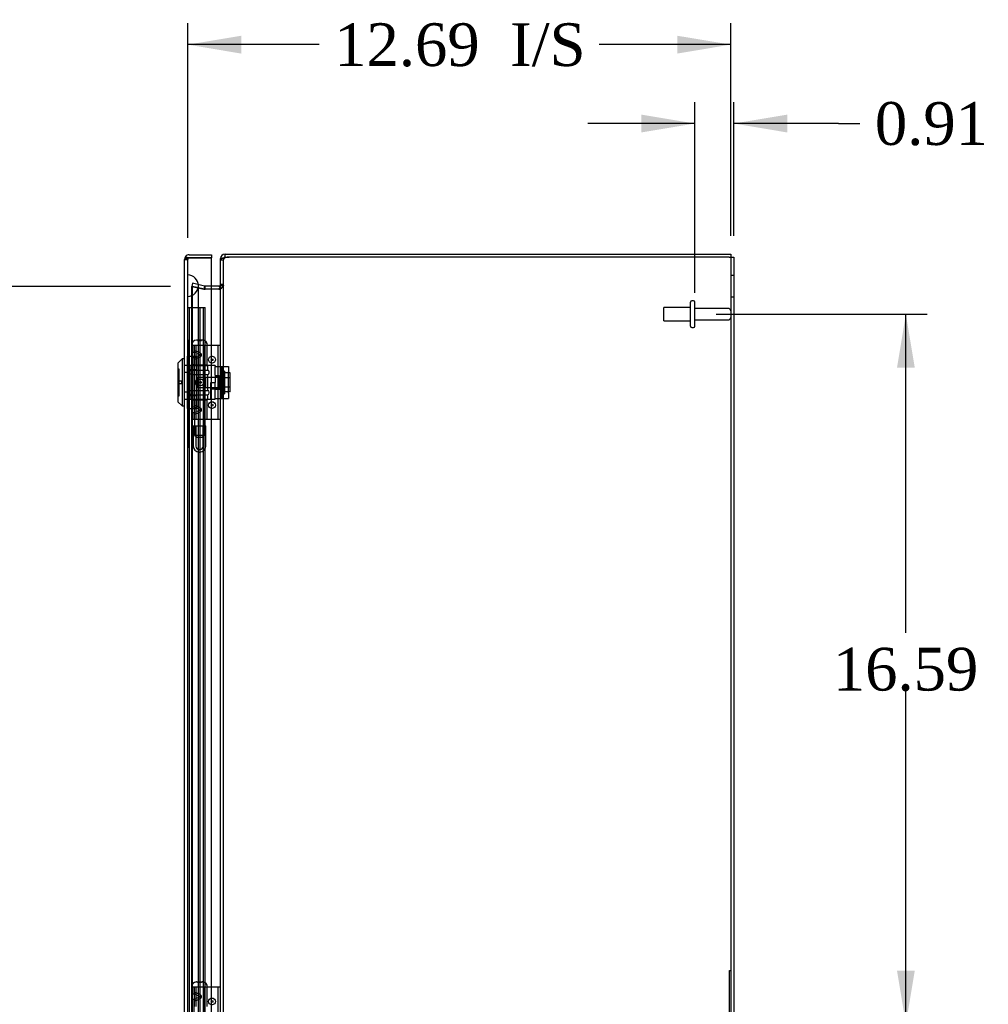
# Model space of a CAD drawing. Header units: inches. Extents: x 1 to 240, y -1 to 159.
# Tile 7 of 9: x 105 to 128, y 85 to 108. Entities that reach past the tile are written whole.
import ezdxf
from ezdxf.enums import TextEntityAlignment as Align
from ezdxf.lldxf.tags import DXFTag

# ---------------------------------------------------------------- set-up
doc = ezdxf.new("R2010")
doc.units = ezdxf.units.IN
doc.header["$MEASUREMENT"] = 0
for name, color, linetype in [('CAP02342', 7, 'Continuous'), ('COM52765', 7, 'Continuous'), ('COM52811', 7, 'Continuous'), ('COM53846', 7, 'Continuous'), ('COM70219', 7, 'Continuous'), ('COM71099-1', 7, 'Continuous'), ('Default', 7, 'Continuous'), ('HNG14573-1', 7, 'Continuous'), ('HNG14573-2', 7, 'Continuous'), ('LOK10000', 7, 'Continuous'), ('LOK10000CAM', 7, 'Continuous'), ('LOK10000NUT', 7, 'Continuous'), ('LOK10000SC', 7, 'Continuous'), ('PIN17645', 7, 'Continuous'), ('QLB20254', 7, 'Continuous'), ('QLB20284', 7, 'Continuous'), ('STD26098', 7, 'Continuous')]:
    doc.layers.add(name, color=color, linetype=linetype)
doc.styles.add('SEACAD_Times_New_Roman', font='times.ttf')
tags = doc.linetypes.add('HIDDEN2', pattern=[0.1875, 0.125, -0.0625]).pattern_tags.tags
tags[6:7] = [DXFTag(74, 4), DXFTag(75, 0), DXFTag(340, '0'), DXFTag(46, 0.0), DXFTag(50, 0.0), DXFTag(44, 0.0), DXFTag(45, 0.0)]
tags[4:5] = [DXFTag(74, 4), DXFTag(75, 0), DXFTag(340, '0'), DXFTag(46, 0.0), DXFTag(50, 0.0), DXFTag(44, 0.0), DXFTag(45, 0.0)]
doc.dimstyles.new('HAMMOND_(STH_-_240x160)', dxfattribs={"dimtxt": 1, "dimasz": 1.25, "dimexe": 0.5, "dimexo": 0.5, "dimgap": 0.25, "dimtad": 0, "dimtih": 1, "dimtoh": 1, "dimzin": 0, "dimdsep": 46, "dimtxsty": 'SEACAD_Times_New_Roman', "dimblk1": '_SE_FILLED', "dimblk2": '_SE_FILLED', "dimsah": 1, "dimcen": 0.5, "dimadec": 0, "dimazin": 0, "dimtfac": 0.8, "dimtofl": 0, "dimtmove": 0, "dimatfit": 3, "dimfxl": 1, "dimtolj": 1, "dimtzin": 0, "dimarcsym": 0})

# ---------------------------------------------------------------- blocks, each defined once
blk = doc.blocks.new('SE3')
at = {"layer": 'CAP02342', "color": 7, "linetype": 'HIDDEN2'}
for p, q in [((109.51, 98.471), (109.802, 98.471)), ((109.51, 98.471), (109.51, 97.998)), ((109.57, 98.471), (109.57, 97.998)), ((109.742, 97.998), (109.742, 98.471)), ((109.802, 97.998), (109.802, 98.471)), ((109.649, 97.919), (109.663, 97.919)), ((109.649, 97.859), (109.663, 97.859))]:
    blk.add_line(p, q, dxfattribs=at)
for centre, radius, start, end in [((109.649, 97.998), 0.139, 180, 270), ((109.649, 97.998), 0.079, 180, 270), ((109.649, 97.998), 0.079, 270, 275.0835), ((109.649, 97.998), 0.139, 270, 272.8866), ((109.663, 97.998), 0.079, 264.9165, 270), ((109.663, 97.998), 0.139, 267.1134, 270), ((109.663, 97.998), 0.079, 270, 0), ((109.663, 97.998), 0.139, 270, 0)]:
    blk.add_arc(centre, radius, start, end, dxfattribs=at)
at = {"layer": 'COM52765', "color": 7, "linetype": 'HIDDEN2'}
for p, q in [((110.146, 102.353), (110.218, 102.353)), ((110.218, 66.62), (110.218, 102.353)), ((122.074, 102.415), (122.074, 66.559)), ((122.146, 101.987), (122.074, 101.987)), ((109.476, 67.242), (109.476, 101.732)), ((109.756, 101.668), (109.476, 101.732)), ((109.476, 101.732), (109.492, 101.732)), ((109.492, 67.242), (109.492, 101.732)), ((109.772, 101.668), (109.492, 101.732)), ((110.146, 101.752), (110.218, 101.752)), ((109.772, 101.668), (109.756, 101.668)), ((109.78, 101.666), (109.772, 101.668)), ((109.786, 101.665), (109.78, 101.666)), ((109.934, 101.665), (109.786, 101.665)), ((110.113, 101.665), (110.117, 101.665)), ((122.074, 101.487), (122.146, 101.487))]:
    blk.add_line(p, q, dxfattribs=at)
at = {"layer": 'COM52765', "color": 7, "linetype": 'Continuous'}
for p, q in [((110.146, 66.62), (110.146, 102.353)), ((122.038, 102.415), (110.349, 102.415)), ((122.038, 102.415), (122.146, 102.415)), ((122.146, 102.415), (122.146, 66.559)), ((110.11, 101.665), (109.934, 101.665)), ((110.113, 101.665), (110.11, 101.665))]:
    blk.add_line(p, q, dxfattribs=at)
for centre, radius, start, end in [((110.349, 102.103), 0.312, 90, 107.7359), ((109.979, 101.766), 0.168, 322.7299, 355.0812)]:
    blk.add_arc(centre, radius, start, end, dxfattribs=at)
blk.add_open_spline([(110.254, 102.4), (110.252, 102.4), (110.248, 102.399), (110.241, 102.398), (110.235, 102.397), (110.229, 102.395), (110.222, 102.394), (110.216, 102.393), (110.21, 102.391), (110.205, 102.39), (110.199, 102.388), (110.194, 102.387), (110.189, 102.385), (110.184, 102.384), (110.18, 102.382), (110.172, 102.379), (110.162, 102.374), (110.154, 102.369), (110.149, 102.363), (110.147, 102.358), (110.146, 102.355), (110.146, 102.353)], degree=3, knots=[0, 0, 0, 0, 0.037471, 0.074841, 0.112106, 0.149263, 0.18631, 0.223241, 0.260055, 0.296747, 0.333315, 0.369755, 0.406065, 0.44224, 0.478278, 0.514177, 0.638503, 0.760965, 0.841571, 0.92126, 1, 1, 1, 1], dxfattribs=at)
at = {"layer": 'COM52765', "color": 7, "linetype": 'HIDDEN2'}
for points in [[(110.254, 102.4), (110.249, 102.397), (110.244, 102.394), (110.235, 102.388), (110.231, 102.384), (110.225, 102.377), (110.222, 102.372), (110.219, 102.363), (110.218, 102.358), (110.218, 102.353)], [(110.218, 101.752), (110.218, 101.745), (110.216, 101.738), (110.206, 101.723), (110.198, 101.716), (110.18, 101.701), (110.169, 101.694), (110.144, 101.679), (110.131, 101.672), (110.117, 101.665)]]:
    blk.add_open_spline(points, degree=3, knots=[0, 0, 0, 0, 0.25, 0.25, 0.5, 0.5, 0.75, 0.75, 1, 1, 1, 1], dxfattribs=at)
at = {"layer": 'COM52811', "color": 7, "linetype": 'Continuous'}
for p, q in [((109.367, 102.399), (109.329, 102.426)), ((109.417, 102.471), (109.934, 102.471)), ((109.934, 102.471), (109.934, 102.399)), ((109.309, 66.61), (109.309, 102.363)), ((109.309, 102.363), (109.309, 102.363)), ((109.309, 102.363), (109.309, 102.363)), ((109.309, 102.363), (109.309, 102.363)), ((109.417, 102.399), (109.329, 102.399)), ((109.417, 102.399), (109.367, 102.399)), ((109.417, 102.399), (109.417, 102.399)), ((109.417, 102.399), (109.934, 102.399)), ((109.934, 102.399), (109.417, 102.399)), ((109.934, 66.574), (109.934, 102.399))]:
    blk.add_line(p, q, dxfattribs=at)
at = {"layer": 'COM52811', "color": 7, "linetype": 'HIDDEN2'}
for p, q in [((109.309, 102.363), (109.381, 102.363)), ((109.381, 102.363), (109.309, 102.363)), ((109.381, 66.61), (109.381, 102.363)), ((109.417, 102.399), (109.417, 102.399)), ((109.381, 99.881), (109.309, 99.881)), ((109.381, 99.717), (109.309, 99.717)), ((109.381, 99.255), (109.309, 99.255)), ((109.381, 99.09), (109.309, 99.09))]:
    blk.add_line(p, q, dxfattribs=at)
at = {"layer": 'COM52811', "color": 7, "linetype": 'Continuous'}
for start, end in [(144.4735, 179.7825), (90, 144.4735), (179.8992, 180)]:
    blk.add_arc((109.417, 102.363), 0.108, start, end, dxfattribs=at)
at = {"layer": 'COM52811', "color": 7, "linetype": 'HIDDEN2'}
for start, end in [(90, 179.6975), (90, 179.6975), (179.6975, 180)]:
    blk.add_arc((109.417, 102.363), 0.036, start, end, dxfattribs=at)
for points, knots in [([(109.367, 102.399), (109.364, 102.394), (109.362, 102.388), (109.36, 102.38), (109.36, 102.377), (109.359, 102.373), (109.358, 102.371), (109.358, 102.369), (109.357, 102.367), (109.355, 102.365), (109.353, 102.365), (109.349, 102.364), (109.347, 102.364), (109.341, 102.364), (109.337, 102.364), (109.325, 102.363), (109.317, 102.363), (109.309, 102.363)], [0, 0, 0, 0, 0.25, 0.25, 0.375, 0.375, 0.4375, 0.4375, 0.5, 0.5, 0.5625, 0.5625, 0.625, 0.625, 0.75, 0.75, 1, 1, 1, 1]), ([(109.309, 102.363), (109.315, 102.363), (109.321, 102.363), (109.327, 102.363), (109.333, 102.363), (109.339, 102.363), (109.345, 102.364), (109.347, 102.364), (109.348, 102.364), (109.35, 102.364), (109.351, 102.364), (109.353, 102.365), (109.354, 102.365), (109.355, 102.365), (109.356, 102.366), (109.356, 102.366), (109.357, 102.367), (109.357, 102.368), (109.357, 102.368), (109.359, 102.371), (109.359, 102.374), (109.36, 102.377), (109.36, 102.38), (109.361, 102.383), (109.362, 102.386), (109.363, 102.391), (109.365, 102.395), (109.367, 102.399)], [0, 0, 0, 0, 0.186705, 0.186705, 0.186705, 0.38114, 0.38114, 0.38114, 0.429837, 0.429837, 0.429837, 0.479528, 0.479528, 0.479528, 0.504062, 0.504062, 0.504062, 0.535578, 0.535578, 0.535578, 0.673413, 0.673413, 0.673413, 0.81014, 0.81014, 0.81014, 1, 1, 1, 1])]:
    blk.add_open_spline(points, degree=3, knots=knots, dxfattribs=at)
at = {"layer": 'COM52811', "color": 7, "linetype": 'Continuous'}
blk.add_open_spline([(109.329, 102.399), (109.323, 102.393), (109.318, 102.387), (109.311, 102.375), (109.309, 102.369), (109.309, 102.363)], degree=3, knots=[0, 0, 0, 0, 0.5, 0.5, 1, 1, 1, 1], dxfattribs=at)
at = {"layer": 'COM53846', "color": 7, "linetype": 'HIDDEN2'}
for p, q in [((109.381, 101.236), (109.462, 101.236)), ((109.419, 67.736), (109.419, 101.236)), ((109.462, 101.236), (109.706, 101.236)), ((109.669, 67.736), (109.669, 101.236)), ((109.706, 101.236), (109.787, 101.236)), ((109.749, 67.736), (109.749, 101.236)), ((109.787, 67.736), (109.787, 101.236))]:
    blk.add_line(p, q, dxfattribs=at)
at = {"layer": 'COM70219', "color": 7, "linetype": 'HIDDEN2'}
for p, q in [((109.382, 101.498), (109.382, 101.997)), ((109.383, 101.997), (109.382, 101.997)), ((109.383, 101.498), (109.383, 101.997)), ((109.385, 101.748), (109.383, 101.997)), ((109.383, 101.499), (109.385, 101.748)), ((109.385, 101.498), (109.385, 101.748)), ((109.631, 101.498), (109.631, 101.748)), ((109.382, 101.499), (109.383, 101.499)), ((109.382, 67.476), (109.382, 101.498)), ((109.383, 67.476), (109.383, 101.498)), ((109.385, 67.476), (109.385, 101.498)), ((109.631, 67.476), (109.631, 101.498))]:
    blk.add_line(p, q, dxfattribs=at)
for start, end in [(0, 90), (270, 0)]:
    blk.add_arc((109.381, 101.748), 0.25, start, end, dxfattribs=at)
at = {"layer": 'COM71099-1', "color": 7, "linetype": 'Continuous'}
for p, q in [((110.254, 102.487), (110.351, 102.487)), ((110.254, 102.415), (110.254, 102.487)), ((110.351, 102.487), (122.074, 102.487)), ((122.074, 102.487), (122.074, 102.415)), ((110.173, 102.379), (110.146, 102.379)), ((110.146, 102.353), (110.146, 102.379)), ((110.11, 101.737), (109.934, 101.737)), ((110.122, 101.739), (110.134, 101.703))]:
    blk.add_line(p, q, dxfattribs=at)
at = {"layer": 'COM71099-1', "color": 7, "linetype": 'HIDDEN2'}
for p, q in [((110.218, 102.379), (110.173, 102.379)), ((110.254, 102.415), (110.351, 102.415)), ((109.492, 101.803), (109.476, 101.732)), ((109.476, 101.732), (109.756, 101.668)), ((109.772, 101.738), (109.492, 101.803)), ((109.772, 101.738), (109.756, 101.668)), ((109.772, 101.738), (109.78, 101.737)), ((109.78, 101.737), (109.779, 101.665)), ((109.934, 101.737), (109.78, 101.737)), ((110.218, 101.773), (110.146, 101.773)), ((109.756, 101.668), (109.779, 101.665)), ((109.78, 101.665), (109.786, 101.665)), ((110.134, 101.703), (110.145, 101.671))]:
    blk.add_line(p, q, dxfattribs=at)
at = {"layer": 'COM71099-1', "color": 7, "linetype": 'Continuous'}
for centre, radius, start, end in [((110.254, 102.379), 0.108, 90, 180), ((110.254, 102.379), 0.036, 90, 155.5235), ((110.11, 101.773), 0.036, 270, 288.6034), ((110.11, 101.773), 0.036, 288.6034, 0), ((110.11, 101.773), 0.108, 270, 271.4162)]:
    blk.add_arc(centre, radius, start, end, dxfattribs=at)
at = {"layer": 'COM71099-1', "color": 7, "linetype": 'HIDDEN2'}
for centre, radius, start, end in [((110.254, 102.379), 0.036, 155.5235, 180), ((109.78, 101.773), 0.036, 269.0538, 270), ((110.11, 101.773), 0.108, 288.6034, 360), ((109.78, 101.773), 0.108, 269.0538, 270), ((110.11, 101.773), 0.108, 271.4162, 288.6034)]:
    blk.add_arc(centre, radius, start, end, dxfattribs=at)
at = {"layer": 'HNG14573-1', "color": 7, "linetype": 'HIDDEN2'}
for p, q in [((109.594, 100.353), (109.478, 100.353)), ((109.478, 100.166), (109.478, 100.353)), ((109.535, 100.204), (109.535, 100.353)), ((109.543, 99.899), (109.543, 100.353)), ((109.579, 99.899), (109.579, 100.353)), ((109.771, 100.353), (109.594, 100.353)), ((109.79, 100.353), (109.771, 100.353)), ((109.777, 99.899), (109.777, 100.353)), ((110.068, 100.353), (109.79, 100.353)), ((109.834, 99.899), (109.834, 100.353)), ((110.146, 100.353), (110.068, 100.353)), ((110.089, 98.621), (110.089, 100.353)), ((109.478, 100.132), (109.478, 100.166)), ((109.478, 100.123), (109.478, 100.132)), ((109.478, 100.09), (109.478, 100.123)), ((109.535, 100.204), (109.535, 100.179)), ((109.535, 100.179), (109.535, 100.077)), ((109.594, 100.166), (109.67, 100.132)), ((109.67, 100.123), (109.594, 100.09)), ((109.664, 100.179), (109.607, 100.204)), ((109.478, 98.884), (109.478, 100.09)), ((109.535, 99.899), (109.478, 99.899)), ((109.535, 100.051), (109.535, 100.077)), ((109.535, 98.922), (109.535, 100.051)), ((109.535, 99.899), (109.543, 99.899)), ((109.543, 99.899), (109.834, 99.899)), ((109.664, 100.077), (109.607, 100.051)), ((109.535, 99.074), (109.478, 99.074)), ((109.543, 99.074), (109.535, 99.074)), ((109.543, 98.621), (109.543, 99.074)), ((109.834, 99.074), (109.543, 99.074)), ((109.579, 98.621), (109.579, 99.074)), ((109.777, 98.621), (109.777, 99.074)), ((109.834, 98.621), (109.834, 99.074)), ((109.478, 98.85), (109.478, 98.884)), ((109.478, 98.841), (109.478, 98.85)), ((109.478, 98.808), (109.478, 98.841)), ((109.478, 98.621), (109.478, 98.808)), ((109.535, 98.897), (109.535, 98.922)), ((109.535, 98.897), (109.535, 98.795)), ((109.535, 98.795), (109.535, 98.769)), ((109.535, 98.621), (109.535, 98.769)), ((109.594, 98.884), (109.67, 98.85)), ((109.67, 98.841), (109.594, 98.808)), ((109.607, 98.922), (109.664, 98.897)), ((109.607, 98.769), (109.664, 98.795)), ((109.594, 98.621), (109.478, 98.621)), ((109.771, 98.621), (109.594, 98.621)), ((109.79, 98.621), (109.771, 98.621)), ((110.068, 98.621), (109.79, 98.621)), ((110.146, 98.621), (110.068, 98.621)), ((109.594, 85.353), (109.478, 85.353)), ((109.478, 85.166), (109.478, 85.353)), ((109.478, 85.132), (109.478, 85.166)), ((109.535, 85.204), (109.535, 85.353)), ((109.535, 85.204), (109.535, 85.179)), ((109.535, 85.179), (109.535, 85.077)), ((109.543, 84.899), (109.543, 85.353)), ((109.579, 84.899), (109.579, 85.353)), ((109.771, 85.353), (109.594, 85.353)), ((109.594, 85.166), (109.67, 85.132)), ((109.664, 85.179), (109.607, 85.204)), ((109.79, 85.353), (109.771, 85.353)), ((109.777, 84.899), (109.777, 85.353)), ((110.068, 85.353), (109.79, 85.353)), ((109.834, 84.899), (109.834, 85.353)), ((110.146, 85.353), (110.068, 85.353)), ((110.089, 83.621), (110.089, 85.353)), ((109.478, 85.123), (109.478, 85.132)), ((109.478, 85.09), (109.478, 85.123)), ((109.478, 83.884), (109.478, 85.09)), ((109.535, 85.051), (109.535, 85.077)), ((109.535, 83.922), (109.535, 85.051)), ((109.67, 85.123), (109.594, 85.09)), ((109.664, 85.077), (109.607, 85.051))]:
    blk.add_line(p, q, dxfattribs=at)
for centre, radius in [((109.949, 100.018), 0.079), ((109.949, 100.018), 0.022), ((109.949, 98.956), 0.079), ((109.949, 98.956), 0.022), ((109.949, 85.018), 0.079), ((109.949, 85.018), 0.022)]:
    blk.add_circle(centre, radius, dxfattribs=at)
for centre, major_axis, ratio, start_param, end_param in [((109.628, 100.084), (0.147, -0.094), 0.323001, 2.000852, 3.344755), ((109.628, 100.153), (0.0911, -0.0581), 0.323001, 2.000852, 3.344755), ((109.608, 100.128), (-0.0978, 0), 0.638889, 2.181662, 4.101524), ((109.665, 100.128), (-0.00861, 0), 0.638889, 2.181662, 4.101524), ((109.628, 100.172), (0.147, 0.094), 0.323001, 2.93843, 4.282333), ((109.628, 100.102), (0.0911, 0.0581), 0.323001, 2.93843, 4.282333), ((109.628, 98.802), (0.147, -0.094), 0.323001, 2.000852, 3.344755), ((109.628, 98.89), (0.147, 0.094), 0.323001, 2.93843, 4.282333), ((109.628, 98.871), (0.0911, -0.0581), 0.323001, 2.000852, 3.344755), ((109.628, 98.82), (0.0911, 0.0581), 0.323001, 2.93843, 4.282333), ((109.608, 98.846), (-0.0978, 0), 0.638889, 2.181662, 4.101524), ((109.665, 98.846), (-0.00861, 0), 0.638889, 2.181662, 4.101524), ((109.628, 85.084), (0.147, -0.094), 0.323001, 2.000852, 3.344755), ((109.628, 85.153), (0.0911, -0.0581), 0.323001, 2.000852, 3.344755), ((109.608, 85.128), (-0.0978, 0), 0.638889, 2.181662, 4.101524), ((109.628, 85.172), (0.147, 0.094), 0.323001, 2.93843, 4.282333), ((109.628, 85.102), (0.0911, 0.0581), 0.323001, 2.93843, 4.282333), ((109.665, 85.128), (-0.00861, 0), 0.638889, 2.181662, 4.101524)]:
    blk.add_ellipse(centre, major_axis=major_axis, ratio=ratio, start_param=start_param, end_param=end_param, dxfattribs=at)
for centre, major_axis in [((109.679, 99.487), (0, -0.079)), ((109.683, 99.487), (0, 0.022))]:
    blk.add_ellipse(centre, major_axis=major_axis, ratio=0.97437, dxfattribs=at)
at = {"layer": 'HNG14573-2', "color": 7, "linetype": 'HIDDEN2'}
for p, q in [((109.429, 99.734), (109.429, 99.711)), ((109.457, 99.88), (109.855, 99.88)), ((109.457, 99.88), (109.457, 99.772)), ((109.457, 99.772), (109.855, 99.772)), ((109.457, 99.672), (109.855, 99.672)), ((109.457, 99.672), (109.457, 99.3)), ((109.536, 99.88), (109.536, 99.093)), ((109.776, 99.093), (109.776, 99.88)), ((109.855, 99.772), (109.855, 99.88)), ((109.855, 99.3), (109.855, 99.672)), ((109.884, 99.711), (109.884, 99.734)), ((109.429, 99.262), (109.429, 99.239)), ((109.457, 99.3), (109.855, 99.3)), ((109.457, 99.2), (109.855, 99.2)), ((109.457, 99.2), (109.457, 99.093)), ((109.855, 99.093), (109.855, 99.2)), ((109.884, 99.239), (109.884, 99.262)), ((109.457, 99.093), (109.855, 99.093))]:
    blk.add_line(p, q, dxfattribs=at)
for centre, start, end in [((109.469, 99.734), 106.7083, 180), ((109.469, 99.711), 180, 253.2917), ((109.844, 99.734), 0, 73.2917), ((109.844, 99.711), 286.7083, 0), ((109.469, 99.262), 106.7083, 180), ((109.469, 99.239), 180, 253.2917), ((109.844, 99.262), 0, 73.2917), ((109.844, 99.239), 286.7083, 0)]:
    blk.add_arc(centre, 0.04, start, end, dxfattribs=at)
at = {"layer": 'LOK10000', "color": 7, "linetype": 'Continuous'}
for p, q in [((109.249, 100.036), (109.149, 99.936)), ((109.149, 99.936), (109.149, 99.036)), ((109.249, 100.036), (109.249, 98.936)), ((109.309, 100.036), (109.249, 100.036)), ((109.149, 99.036), (109.249, 98.936)), ((109.249, 98.936), (109.309, 98.936))]:
    blk.add_line(p, q, dxfattribs=at)
at = {"layer": 'LOK10000', "color": 7, "linetype": 'HIDDEN2'}
for p, q in [((109.179, 99.798), (109.149, 99.798)), ((109.179, 99.173), (109.179, 99.798)), ((109.379, 99.881), (109.309, 99.881)), ((109.379, 99.717), (109.309, 99.717)), ((110.019, 99.878), (109.379, 99.878)), ((110.019, 99.878), (110.019, 99.861)), ((109.239, 99.516), (109.179, 99.516)), ((109.239, 99.456), (109.179, 99.456)), ((109.239, 99.516), (109.239, 99.456)), ((109.619, 99.602), (109.549, 99.486)), ((109.549, 99.486), (109.619, 99.37)), ((109.619, 99.602), (109.619, 99.37)), ((110.119, 99.602), (109.619, 99.602)), ((109.919, 99.093), (109.919, 99.486)), ((109.919, 99.486), (110.019, 99.486)), ((110.019, 99.652), (110.019, 99.486)), ((110.119, 99.643), (110.019, 99.643)), ((110.119, 99.643), (110.119, 99.328)), ((109.379, 99.255), (109.309, 99.255)), ((109.619, 99.37), (110.119, 99.37)), ((110.119, 99.328), (109.919, 99.328)), ((109.149, 99.173), (109.179, 99.173)), ((109.379, 99.09), (109.309, 99.09)), ((109.379, 99.093), (109.919, 99.093)), ((109.919, 99.093), (110.019, 99.093)), ((110.019, 99.093), (110.019, 99.111))]:
    blk.add_line(p, q, dxfattribs=at)
at = {"layer": 'LOK10000CAM', "color": 7, "linetype": 'HIDDEN2'}
for p, q in [((110.019, 99.861), (110.184, 99.861)), ((110.019, 99.652), (110.019, 99.861)), ((110.169, 99.111), (110.169, 99.861)), ((110.184, 99.736), (110.184, 99.861)), ((110.184, 99.861), (110.334, 99.861)), ((110.184, 99.236), (110.184, 99.736)), ((110.334, 99.861), (110.334, 99.736)), ((110.334, 99.236), (110.334, 99.736)), ((110.019, 99.643), (110.169, 99.643)), ((110.019, 99.111), (110.019, 99.486)), ((110.019, 99.328), (110.169, 99.328)), ((110.184, 99.111), (110.184, 99.236)), ((110.334, 99.236), (110.334, 99.111)), ((110.019, 99.111), (110.184, 99.111)), ((110.184, 99.111), (110.334, 99.111))]:
    blk.add_line(p, q, dxfattribs=at)
at = {"layer": 'LOK10000NUT', "color": 7, "linetype": 'HIDDEN2'}
for p, q in [((109.379, 99.792), (109.379, 100.098)), ((109.379, 100.098), (109.594, 100.098)), ((109.594, 99.792), (109.594, 100.098)), ((109.594, 99.878), (109.379, 99.878)), ((109.379, 99.18), (109.379, 99.792)), ((109.379, 99.792), (109.594, 99.792)), ((109.594, 99.18), (109.594, 99.792)), ((109.379, 98.874), (109.379, 99.18)), ((109.379, 99.18), (109.594, 99.18)), ((109.379, 99.093), (109.594, 99.093)), ((109.594, 98.874), (109.594, 99.18)), ((109.379, 98.874), (109.594, 98.874))]:
    blk.add_line(p, q, dxfattribs=at)
at = {"layer": 'LOK10000SC', "color": 7, "linetype": 'HIDDEN2'}
for p, q in [((110.239, 99.748), (110.169, 99.748)), ((110.239, 99.748), (110.239, 99.223)), ((110.376, 99.708), (110.239, 99.708)), ((110.376, 99.597), (110.376, 99.708)), ((109.794, 99.602), (109.794, 99.37)), ((110.169, 99.602), (109.794, 99.602)), ((110.376, 99.597), (110.239, 99.597)), ((110.376, 99.375), (110.376, 99.597)), ((109.794, 99.37), (110.169, 99.37)), ((110.169, 99.223), (110.239, 99.223)), ((110.376, 99.375), (110.239, 99.375)), ((110.376, 99.264), (110.239, 99.264)), ((110.376, 99.264), (110.376, 99.375))]:
    blk.add_line(p, q, dxfattribs=at)
at = {"layer": 'PIN17645', "color": 7, "linetype": 'HIDDEN2'}
for p, q in [((109.468, 100.353), (109.478, 100.353)), ((109.726, 100.471), (109.587, 100.471)), ((109.606, 100.47), (109.706, 100.47)), ((109.769, 98.253), (109.769, 100.353)), ((109.543, 99.899), (109.543, 99.074)), ((109.543, 98.621), (109.543, 98.253)), ((109.543, 98.253), (109.769, 98.253)), ((109.543, 98.253), (109.593, 98.203)), ((109.593, 98.203), (109.719, 98.203)), ((109.719, 98.203), (109.769, 98.253)), ((109.726, 85.471), (109.587, 85.471)), ((109.606, 85.47), (109.706, 85.47)), ((109.468, 85.353), (109.478, 85.353)), ((109.769, 83.253), (109.769, 85.353))]:
    blk.add_line(p, q, dxfattribs=at)
for centre, start, end in [((109.587, 100.353), 90, 180), ((109.587, 100.353), 80.5843, 90), ((109.726, 100.353), 90, 99.4157), ((109.726, 100.353), 0, 90), ((109.587, 85.353), 90, 180), ((109.587, 85.353), 80.5843, 90), ((109.726, 85.353), 90, 99.4157), ((109.726, 85.353), 0, 90)]:
    blk.add_arc(centre, 0.119, start, end, dxfattribs=at)
at = {"layer": 'QLB20254', "color": 7, "linetype": 'HIDDEN2'}
for p, q in [((122.044, 85.362), (122.044, 85.737)), ((122.044, 85.737), (122.074, 85.737)), ((122.044, 83.612), (122.044, 85.362))]:
    blk.add_line(p, q, dxfattribs=at)
at = {"layer": 'QLB20284', "color": 7, "linetype": 'HIDDEN2'}
for p, q in [((109.381, 100.471), (109.411, 100.471)), ((109.411, 100.096), (109.411, 100.471)), ((109.411, 98.346), (109.411, 100.096)), ((109.382, 99.49), (109.37, 99.49)), ((109.382, 99.487), (109.37, 99.487)), ((109.382, 99.464), (109.37, 99.464)), ((109.371, 99.487), (109.381, 99.487)), ((109.371, 99.486), (109.381, 99.486)), ((109.371, 99.486), (109.371, 99.338)), ((109.371, 99.459), (109.381, 99.459)), ((109.371, 99.441), (109.381, 99.441)), ((109.37, 99.392), (109.382, 99.392)), ((109.382, 99.37), (109.37, 99.37)), ((109.37, 99.28), (109.382, 99.28)), ((109.37, 99.277), (109.382, 99.277)), ((109.37, 99.258), (109.371, 99.258)), ((109.37, 99.254), (109.382, 99.254)), ((109.371, 99.421), (109.381, 99.421)), ((109.371, 99.418), (109.381, 99.418)), ((109.371, 99.391), (109.381, 99.391)), ((109.371, 99.382), (109.381, 99.382)), ((109.371, 99.381), (109.381, 99.381)), ((109.371, 99.379), (109.381, 99.379)), ((109.371, 99.364), (109.381, 99.364)), ((109.371, 99.338), (109.371, 99.312)), ((109.371, 99.338), (109.381, 99.338)), ((109.371, 99.321), (109.381, 99.321)), ((109.371, 99.312), (109.381, 99.312)), ((109.371, 99.312), (109.371, 99.258)), ((109.371, 99.299), (109.381, 99.299)), ((109.371, 99.286), (109.381, 99.286)), ((109.371, 99.285), (109.381, 99.285)), ((109.371, 99.283), (109.381, 99.283)), ((109.371, 99.268), (109.381, 99.268)), ((109.371, 99.261), (109.381, 99.261)), ((109.371, 99.258), (109.371, 99.24)), ((109.371, 99.258), (109.381, 99.258)), ((109.371, 99.254), (109.381, 99.254)), ((109.371, 99.24), (109.381, 99.24)), ((109.381, 99.258), (109.382, 99.258)), ((109.411, 97.971), (109.411, 98.346)), ((109.381, 97.971), (109.411, 97.971))]:
    blk.add_line(p, q, dxfattribs=at)
at = {"layer": 'STD26098', "color": 7, "linetype": 'HIDDEN2'}
for p, q in [((121.137, 100.798), (121.137, 101.363)), ((121.207, 101.393), (121.167, 101.393)), ((121.237, 100.798), (121.237, 101.363)), ((120.512, 100.925), (120.512, 101.237)), ((121.137, 101.237), (120.512, 101.237)), ((122.014, 101.216), (121.237, 101.216)), ((120.512, 100.925), (121.137, 100.925)), ((121.237, 100.946), (122.014, 100.946)), ((121.167, 100.768), (121.207, 100.768))]:
    blk.add_line(p, q, dxfattribs=at)
for centre, radius, start, end in [((121.167, 101.363), 0.03, 90, 180), ((121.207, 101.363), 0.03, 0, 90), ((122.014, 101.156), 0.06, 0, 90), ((122.014, 101.006), 0.06, 270, 0), ((121.167, 100.798), 0.03, 180, 270), ((121.207, 100.798), 0.03, 270, 0)]:
    blk.add_arc(centre, radius, start, end, dxfattribs=at)
blk = doc.blocks.new('DMBLK507')
at = {"layer": 'Default', "linetype": 'Continuous'}
for points in [[(126.378, 99.831), (126.17, 101.081), (125.962, 99.831)], [(126.378, 85.737), (125.962, 85.737), (126.17, 84.487)]]:
    blk.add_hatch(color=7, dxfattribs=at).paths.add_polyline_path(points)
at = {"layer": 'Default', "color": 7, "linetype": 'Continuous'}
for p, q in [((121.737, 101.081), (126.67, 101.081)), ((126.17, 93.634), (126.17, 101.081)), ((126.17, 84.487), (126.17, 92.284)), ((121.737, 84.487), (126.67, 84.487))]:
    blk.add_line(p, q, dxfattribs=at)
at = {"layer": 'Default', "color": 7, "linetype": 'Continuous', "style": 'SEACAD_Times_New_Roman'}
blk.add_text('16.59', height=1, dxfattribs=at).set_placement((124.464, 93.284), align=Align.TOP_LEFT)
blk = doc.blocks.new('_SE_FILLED')
at = {"color": 0}
blk.add_line((0, 0), (-1, 0), dxfattribs=at)
blk.add_solid([(0, 0), (-1, -0.1665), (-1, 0.1665), (0, 0)], dxfattribs=at)
blk = doc.blocks.new('DMBLK511')
at = {"layer": 'Default', "linetype": 'Continuous'}
for points in [[(100.489, 100.482), (100.905, 100.482), (100.697, 101.732)], [(100.489, 68.491), (100.697, 67.241), (100.905, 68.491)]]:
    blk.add_hatch(color=7, dxfattribs=at).paths.add_polyline_path(points)
at = {"layer": 'Default', "color": 7, "linetype": 'Continuous'}
for p, q in [((108.976, 101.732), (100.197, 101.732)), ((100.697, 101.732), (100.697, 85.337)), ((100.697, 80.637), (100.697, 67.241)), ((108.976, 67.241), (100.197, 67.241))]:
    blk.add_line(p, q, dxfattribs=at)
at = {"layer": 'Default', "color": 7, "linetype": 'Continuous', "style": 'SEACAD_Times_New_Roman'}
for s, p in [('34.49', (98.991, 84.987)), ('DOOR', (98.6, 83.487)), ('OPENING', (97.451, 81.987))]:
    blk.add_text(s, height=1, dxfattribs=at).set_placement(p, align=Align.TOP_LEFT)
blk = doc.blocks.new('DMBLK519')
at = {"layer": 'Default', "linetype": 'Continuous'}
for points in [[(110.631, 107.59), (109.381, 107.382), (110.631, 107.173)], [(120.824, 107.59), (120.824, 107.173), (122.074, 107.382)]]:
    blk.add_hatch(color=7, dxfattribs=at).paths.add_polyline_path(points)
at = {"layer": 'Default', "color": 7, "linetype": 'Continuous'}
for p, q in [((109.381, 102.863), (109.381, 107.882)), ((122.074, 102.915), (122.074, 107.882)), ((112.457, 107.382), (109.381, 107.382)), ((122.074, 107.382), (118.999, 107.382))]:
    blk.add_line(p, q, dxfattribs=at)
at = {"layer": 'Default', "color": 7, "linetype": 'Continuous', "style": 'SEACAD_Times_New_Roman'}
for s, p in [('I/S', (116.919, 107.882)), ('12.69', (112.807, 107.882))]:
    blk.add_text(s, height=1, dxfattribs=at).set_placement(p, align=Align.TOP_LEFT)
blk = doc.blocks.new('DMBLK522')
at = {"layer": 'Default', "linetype": 'Continuous'}
for points in [[(119.987, 105.746), (119.987, 105.329), (121.237, 105.538)], [(123.396, 105.746), (122.146, 105.538), (123.396, 105.329)]]:
    blk.add_hatch(color=7, dxfattribs=at).paths.add_polyline_path(points)
at = {"layer": 'Default', "color": 7, "linetype": 'Continuous'}
for p, q in [((121.237, 101.581), (121.237, 106.038)), ((122.146, 102.915), (122.146, 106.038)), ((121.237, 105.538), (118.737, 105.538)), ((124.596, 105.538), (122.146, 105.538)), ((124.596, 105.538), (125.096, 105.538))]:
    blk.add_line(p, q, dxfattribs=at)
at = {"layer": 'Default', "color": 7, "linetype": 'Continuous', "style": 'SEACAD_Times_New_Roman'}
blk.add_text('0.91', height=1, dxfattribs=at).set_placement((125.446, 106.038), align=Align.TOP_LEFT)

msp = doc.modelspace()

# ---------------------------------------------------------------- block references
at = {"layer": 'Default'}
msp.add_blockref('SE3', (0, 0), dxfattribs=at)

# ---------------------------------------------------------------- dimensions: what is measured, and where the dimension line sits
at = {"layer": 'Default', "color": 7, "linetype": 'Continuous'}
for base, p1, p2, angle, text, picture, middle in [((122.074, 107.382), (122.074, 102.415), (109.381, 102.363), 180.2347, '\\A1;<> I/S', 'DMBLK519', (115.728, 107.382)), ((100.697, 101.732), (109.476, 101.732), (109.476, 67.241), 270, '\\A1;<>\\PDOOR\\XOPENING', 'DMBLK511', (100.697, 84.487)), ((126.17, 84.487), (121.237, 84.487), (121.237, 101.081), 90, '\\A1;<>', 'DMBLK507', (126.17, 92.784))]:
    dim = msp.add_linear_dim(base=base, p1=p1, p2=p2, angle=angle, text=text, dimstyle='HAMMOND_(STH_-_240x160)', dxfattribs=at)
    dim.commit()
    dim.dimension.update_dxf_attribs({"geometry": picture, "text_midpoint": middle, "dimtype": 161})
dim = msp.add_linear_dim(base=(121.237, 105.538), p1=(122.146, 102.415), p2=(121.237, 101.081), text='\\A1;<>', dimstyle='HAMMOND_(STH_-_240x160)', override={"dimtmove": 1}, dxfattribs=at)
dim.commit()
dim.dimension.update_dxf_attribs({"geometry": 'DMBLK522', "text_midpoint": (125.096, 105.538), "dimtype": 160})

doc.saveas('drawing.dxf')
